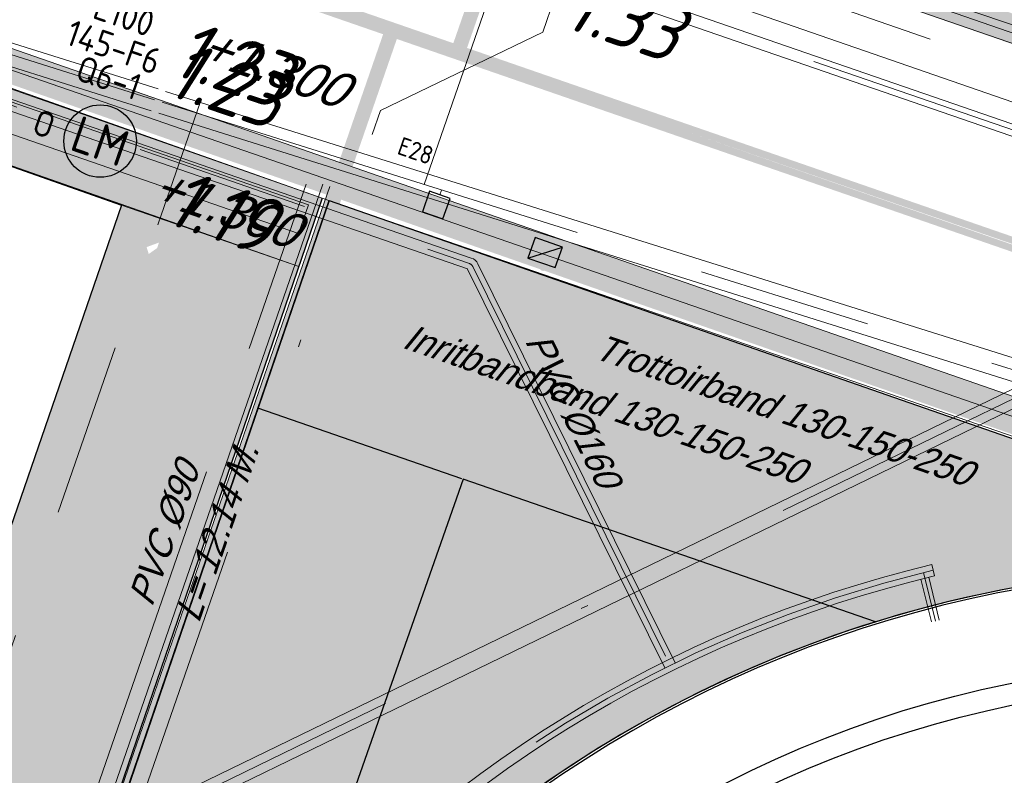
# Model space of a CAD drawing. Header units: metres. Extents: x 128615 to 129083, y 455669 to 456034.
# Tile 96 of 158: x 128828 to 128841, y 455820 to 455830. Entities that reach past the tile are written whole.
import ezdxf
from ezdxf.enums import TextEntityAlignment as Align
from ezdxf.lldxf.tags import DXFTag

# ---------------------------------------------------------------- set-up
doc = ezdxf.new("R2010")
doc.units = ezdxf.units.M
for name, pattern in [('DASHED', [19.049999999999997, 12.7, -6.35]), ('RI-AWZI_PROCESLEIDING', [18.450000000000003, 6, -1.8, 1.75, -1.8, 1.75, -1.8, 1.75, -1.8]), ('RI-AWZI_SLIBLEIDING', [11, 5, -3, 0, -3]), ('RI-AWZI_TERREINRIOLERING', [19.8, 6, -1.8, 2.4, -1.8, 1.8, -1.8, 2.4, -1.8])]:
    doc.linetypes.add(name, pattern=pattern)
for name, color, linetype, lineweight in [('B-CO-BC-BETONVORM-G', 50, 'Continuous', 18), ('B-ME-RI-KOLK-G', 7, 'Continuous', 25), ('B-WE-OG-HOOGTELIJN-G', 7, 'Continuous', 18), ('B-XX-GR-HAAG-G', 90, 'GR-HAAG1', 13), ('B-XX-RI-AWZI_PROCESLEIDING-G', 30, 'RI-AWZI_PROCESLEIDING', 18), ('B-XX-RI-AWZI_SLIBLEIDING-G', 40, 'RI-AWZI_SLIBLEIDING', 18), ('B-XX-RI-AWZI_TERREINRIOLERING-G', 10, 'RI-AWZI_TERREINRIOLERING', 18), ('B-XX-VH-BESTRATING-V', 1, 'Continuous', 18)]:
    doc.layers.add(name, color=color, linetype=linetype, lineweight=lineweight)
for name, color, linetype in [('B-ME-IE-VERLICHTING-G', 1, 'Continuous'), ('B-XX-GR-GRAS-G', 90, 'Continuous'), ('B-XX-GR-KRUIDEN-G', 98, 'Continuous'), ('B-XX-KL-ELEKTRA-G_HDSR', 190, 'HDSR_Elektra'), ('B-XX-OG-BEBOUWING-G', 1, 'Continuous'), ('B-XX-RI-AWZI_TERREINRIOLERING-T25_HDSR', 7, 'Continuous'), ('B-XX-VH-BESTRATING-T25', 7, 'Continuous'), ('B-XX-VH-KANTVERHARDING-G', 60, 'Continuous')]:
    doc.layers.add(name, color=color, linetype=linetype)
doc.styles.add('BURO-018', font='Isocp.shx', dxfattribs={"height": 360})
doc.styles.add('BURO-025', font='Isocp.shx', dxfattribs={"height": 500})
doc.styles.add('ISO', font='Iso.shx', dxfattribs={"height": 50})
doc.styles.get("Standard").update_dxf_attribs({"font": 'arial.ttf'})
doc.styles.add('TAUW-ISOCP', font='tcb_isocp.shx')
doc.styles.add('WB025', font='ISO.SHX', dxfattribs={"height": 2.5})
doc.linetypes.add('GR-HAAG1', pattern='A,6,[176,NLCS.SHX,S=0.125,R=0,X=0,Y=0],-2', length=8)
tags = doc.linetypes.add('HDSR_Elektra', pattern='A,25,-2,["E",Standard,S=1.5,R=0,X=0,Y=-0.75],-4', length=31).pattern_tags.tags
tags[6] = DXFTag(74, 10)

# ---------------------------------------------------------------- blocks, each defined once
blk = doc.blocks.new('*U158')
at = {"layer": 'B-ME-RI-KOLK-G'}
blk.add_hatch(color=256, dxfattribs=at).paths.add_polyline_path([(0.1997073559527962, -0.1502915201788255), (0.1997073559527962, 0.1497084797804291), (-0.2002926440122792, -0.1502915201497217)])
blk.add_lwpolyline([(0.1997073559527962, -0.1502915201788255), (0.1997073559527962, 0.1497084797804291), (-0.2002926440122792, 0.1497084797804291), (-0.2002926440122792, -0.1502915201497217)], close=True, dxfattribs=at)
blk.add_lwpolyline([(-0.2002926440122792, -0.1502915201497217), (0.1997073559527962, 0.1497084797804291)], dxfattribs=at)
blk = doc.blocks.new('E00172')
at = {"color": 0, "linetype": 'Continuous', "const_width": 0.5}
blk.add_lwpolyline([(-2.499999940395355, 0.75), (2.5, 0.75)], dxfattribs=at)
at = {"color": 0, "linetype": 'Continuous'}
blk.add_circle((0, 3.500000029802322), 2.5, dxfattribs=at)
at = {"color": 0, "linetype": 'Continuous', "style": 'BURO-018'}
for tag, p in [('E_GKAST', (5.960464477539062e-08, 11.5)), ('E_GROEP', (5.960464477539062e-08, 8.500000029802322)), ('E_SGROEP', (4.500000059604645, 8.500000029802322)), ('E_ARMCODE', (0, 3.500000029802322)), ('E_SLET', (4.500000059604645, 2.500000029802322))]:
    blk.add_attdef(tag, text='', height=1.8, dxfattribs=at).set_placement(p, align=Align.MIDDLE)

msp = doc.modelspace()

# ---------------------------------------------------------------- hatches: boundary and pattern name
at = {"layer": 'B-XX-GR-GRAS-G'}
h = msp.add_hatch(dxfattribs=at)
h.set_pattern_fill('CROSS', color=256, scale=0.09999999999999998, angle=-116.5632943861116, style=0)
h.set_pattern_definition([(340.9065815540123, (128738.9979208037, 455858.1422880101), (0.8077808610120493, 0.3923519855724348), [0.3174999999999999, -0.9525]), (70.90658155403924, (128739.0960088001, 455857.9403427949), (-0.3923519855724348, 0.8077808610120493), [0.3174999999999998, -0.9524999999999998])])
h.paths.add_polyline_path([(128845.8675353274, 455784.6485665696), (128847.5685110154, 455784.0597697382), (128847.7647766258, 455784.6267616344), (128846.0638009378, 455785.2155584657)])
h.paths.add_polyline_path([(128967.1055860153, 455860.4144094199), (128969.4210054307, 455866.8918425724), (128880.9006920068, 455904.409712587), (128810.0577815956, 455927.1027515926), (128808.0815679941, 455921.3936663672), (128811.5859768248, 455919.9881814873), (128842.9440111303, 455909.6012506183), (128874.3253125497, 455899.2845629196), (128897.3942134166, 455890.0887698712), (128932.249899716, 455875.2515896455), (128958.9784740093, 455863.874893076)])
edge = h.paths.add_edge_path()
edge.add_line((128984.0843231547, 455804.1850891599), (128953.5143684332, 455822.3927003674))
edge.add_line((128953.5143684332, 455822.3927003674), (128931.0817976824, 455759.6371250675))
edge.add_line((128931.0817976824, 455759.6371250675), (128923.691293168, 455762.2048782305))
edge.add_line((128923.691293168, 455762.2048782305), (128914.0269830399, 455765.5502024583))
edge.add_line((128914.0269830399, 455765.5502024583), (128897.845598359, 455770.6508317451))
edge.add_line((128897.845598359, 455770.6508317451), (128884.7246261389, 455774.2573768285))
edge.add_line((128884.7246261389, 455774.2573768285), (128872.548293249, 455777.8537726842))
edge.add_line((128872.548293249, 455777.8537726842), (128866.079626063, 455781.0475949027))
edge.add_line((128866.079626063, 455781.0475949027), (128866.0212588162, 455781.0678178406))
edge.add_line((128866.0212588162, 455781.0678178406), (128863.5642032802, 455773.7248399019))
edge.add_line((128863.5642032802, 455773.7248399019), (128871.5285838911, 455771.3053608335))
edge.add_line((128871.5285838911, 455771.3053608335), (128871.6722959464, 455771.410655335))
edge.add_arc((128873.3846396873, 455770.369334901), 2.004113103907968, 78.24944847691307, 148.6951358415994, ccw=False)
edge.add_line((128873.7927796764, 455772.3314488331), (128875.0821999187, 455772.0165345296))
edge.add_line((128875.0821999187, 455772.0165345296), (128927.2955738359, 455757.61301808))
edge.add_line((128927.2955738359, 455757.61301808), (128956.895554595, 455749.1705929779))
edge.add_line((128956.895554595, 455749.1705929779), (128984.0843231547, 455804.1850891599))
h = msp.add_hatch(dxfattribs=at)
h.set_pattern_fill('DOTS', color=256, scale=0.09999999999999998, angle=-116.5632943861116, style=0)
h.set_pattern_definition([(340.9065815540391, (128738.9979208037, 455858.1422880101), (0.1269369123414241, 0.124052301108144), [0, -0.1587499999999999])])
edge = h.paths.add_edge_path()
edge.add_line((128828.9802499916, 455818.8753104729), (128832.0014996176, 455827.691727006))
edge.add_line((128832.0014996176, 455827.691727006), (128839.6962634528, 455825.01205601))
edge.add_line((128839.6962634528, 455825.01205601), (128847.2295701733, 455822.3886118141))
edge.add_arc((128844.4592124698, 455806.0338404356), 16.58774935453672, 80.3858485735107, 190.0172091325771)
edge.add_line((128828.1243341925, 455803.1485015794), (128824.034348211, 455804.6880444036))
edge.add_line((128824.034348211, 455804.6880444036), (128827.3804409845, 455814.2068506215))
edge.add_line((128827.3804409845, 455814.2068506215), (128828.7857421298, 455818.307710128))
edge.add_line((128828.7857421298, 455818.307710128), (128829.4637832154, 455818.0730045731))
edge.add_line((128829.4637832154, 455818.0730045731), (128829.377477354, 455817.8236754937))
edge.add_line((128829.377477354, 455817.8236754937), (128830.4378732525, 455817.4566168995))
edge.add_line((128830.4378732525, 455817.4566168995), (128830.8067505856, 455818.5222669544))
edge.add_line((128830.8067505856, 455818.5222669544), (128829.7463546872, 455818.8893255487))
edge.add_line((128829.7463546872, 455818.8893255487), (128829.6600488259, 455818.6399964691))
edge.add_line((128829.6600488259, 455818.6399964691), (128828.9802499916, 455818.8753104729))
at = {"layer": 'B-XX-GR-HAAG-G'}
h = msp.add_hatch(dxfattribs=at)
h.set_pattern_fill('ANGLE', color=256, scale=0.03999999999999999, angle=-19.09341844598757, style=0)
h.set_pattern_definition([(78.37645749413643, (128738.9979208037, 455858.1422880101), (-0.2736702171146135, 0.05629362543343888), [0.2032, -0.07619999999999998]), (168.3764574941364, (128738.9979208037, 455858.1422880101), (-0.0562936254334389, -0.2736702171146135), [0.2031999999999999, -0.07619999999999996])])
edge = h.paths.add_edge_path()
edge.add_line((128824.0560011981, 455861.2439628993), (128824.3251972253, 455861.9975444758))
edge.add_line((128824.3251972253, 455861.9975444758), (128807.412816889, 455867.9094233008))
edge.add_line((128807.412816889, 455867.9094233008), (128807.5844640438, 455867.0019485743))
edge.add_line((128807.5844640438, 455867.0019485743), (128824.0565718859, 455861.2437634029))
edge.add_line((128911.0524530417, 455830.6925610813), (128923.8730139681, 455826.2243651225))
edge.add_line((128923.8730139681, 455826.2243651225), (128926.9522502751, 455825.1512758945))
edge.add_line((128926.9522502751, 455825.1512758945), (128927.2239480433, 455825.9444302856))
edge.add_line((128927.2239480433, 455825.9444302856), (128912.031396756, 455831.2301135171))
edge.add_line((128912.031396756, 455831.2301135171), (128911.0523500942, 455830.6922639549))
at = {"layer": 'B-XX-GR-KRUIDEN-G'}
h = msp.add_hatch(dxfattribs=at)
h.set_pattern_fill('SWAMP', color=256, scale=0.2, angle=-116.5632943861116, style=0)
h.set_pattern_definition([(340.9065815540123, (128738.9979208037, 455858.1422880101), (3.839350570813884, 3.326515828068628), [0.6349999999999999, -4.444999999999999]), (70.90658155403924, (128739.2979540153, 455858.0384307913), (-0.9611808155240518, 4.988231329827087), [0.3174999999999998, -8.481319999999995]), (70.90658155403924, (128739.3729632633, 455858.0124661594), (-0.9611808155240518, 4.988231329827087), [0.2539999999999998, -8.544819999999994]), (70.90658155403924, (128739.2229447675, 455858.0643954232), (-0.9611808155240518, 4.988231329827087), [0.2539999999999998, -8.544819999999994]), (40.90658155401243, (128739.4479706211, 455857.9865021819), (-0.9611719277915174, 4.988233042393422), [0.2032, -4.876799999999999]), (100.9065815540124, (128739.1479374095, 455858.0903594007), (-4.8005224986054, 1.661717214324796), [0.2032, -4.8768])])
edge = h.paths.add_edge_path()
edge.add_line((128948.4118116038, 455833.4579504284), (128948.6455033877, 455826.0782791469))
edge.add_line((128948.6455033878, 455826.0782791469), (128943.9095911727, 455812.3966981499))
edge.add_line((128943.9095911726, 455812.3966981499), (128941.3888850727, 455813.2785094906))
edge.add_line((128941.3888850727, 455813.2785094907), (128942.1339618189, 455815.4309623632))
edge.add_arc((128932.745274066, 455818.888458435), 10.00508554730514, -20.21683048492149, 71.17534409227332)
edge.add_line((128935.9736453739, 455828.358376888), (128892.1860483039, 455843.579290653))
edge.add_arc((128893.6952972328, 455847.9211051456), 4.596649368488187, -157.04283936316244, -109.16785423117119, ccw=False)
edge.add_arc((128894.4307678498, 455848.232645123), 5.395382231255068, 162.5112662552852, 202.9571606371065, ccw=False)
edge.add_line((128889.2847814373, 455849.8540560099), (128901.8557516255, 455885.6735668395))
edge.add_line((128901.8557516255, 455885.6735668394), (128887.2242848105, 455890.7225570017))
edge.add_line((128887.2242848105, 455890.7225570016), (128887.1817624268, 455890.5997140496))
edge.add_line((128887.1817624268, 455890.5997140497), (128874.5146120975, 455895.1035688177))
edge.add_line((128874.5146120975, 455895.1035688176), (128873.5283828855, 455892.2544503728))
edge.add_arc((128867.280722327, 455871.995513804), 21.20041917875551, 72.86074229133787, 176.4358647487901)
edge.add_line((128846.121308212, 455873.313454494), (128835.0103701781, 455877.1887525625))
edge.add_arc((128817.5916042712, 455889.2204382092), 21.17014088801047, -34.63404912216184, -24.22743715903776)
edge.add_line((128836.8971577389, 455880.5330640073), (128837.0847450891, 455880.5150973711))
edge.add_line((128837.0847450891, 455880.5150973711), (128838.2442237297, 455883.7950644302))
edge.add_line((128838.2442237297, 455883.7950644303), (128838.0851409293, 455883.9110295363))
edge.add_arc((128817.5916042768, 455889.2204382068), 21.17014088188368, -14.52468191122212, 21.05836036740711)
edge.add_line((128837.3478955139, 455896.8272655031), (128838.4437976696, 455897.45125095))
edge.add_line((128838.4437976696, 455897.45125095), (128836.9196742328, 455900.519436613))
edge.add_line((128836.9196742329, 455900.519436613), (128835.8290882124, 455899.9707426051))
edge.add_arc((128817.5916042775, 455889.2204382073), 21.17014088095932, 30.51773535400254, 65.7725628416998)
edge.add_line((128826.2789784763, 455908.5259916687), (128826.2969451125, 455908.713579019))
edge.add_line((128826.2969451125, 455908.7135790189), (128823.0169780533, 455909.8730576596))
edge.add_line((128823.0169780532, 455909.8730576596), (128822.9010129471, 455909.7139748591))
edge.add_arc((128817.591604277, 455889.2204382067), 21.17014088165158, 75.47531808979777, 155.5873596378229)
edge.add_line((128798.3142327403, 455897.9701702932), (128798.1176121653, 455897.9799474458))
edge.add_line((128798.1176121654, 455897.9799474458), (128797.7211869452, 455896.8585281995))
edge.add_line((128797.7211869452, 455896.8585281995), (128793.8072384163, 455898.2133509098))
edge.add_arc((128775.6531717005, 455909.0573338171), 21.14620778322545, -30.85117203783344, -24.45064201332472)
edge.add_line((128794.9029489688, 455900.3047239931), (128795.4902118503, 455900.2458409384))
edge.add_line((128795.4902118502, 455900.2458409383), (128796.7020683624, 455903.7467742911))
edge.add_line((128796.7020683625, 455903.746774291), (128796.1976420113, 455904.0486570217))
edge.add_arc((128775.6531716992, 455909.057333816), 21.14620778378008, -13.70124981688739, 21.18853243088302)
edge.add_line((128795.3698146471, 455916.7003760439), (128797.9082227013, 455917.9559061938))
edge.add_line((128797.9082227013, 455917.9559061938), (128796.4067381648, 455921.1222890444))
edge.add_line((128796.4067381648, 455921.1222890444), (128793.8362756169, 455919.8525566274))
edge.add_arc((128775.6531717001, 455909.0573338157), 21.1462077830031, 30.69740409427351, 65.54935799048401)
edge.add_line((128784.4057815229, 455928.3071110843), (128784.4646645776, 455928.8943739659))
edge.add_line((128784.4646645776, 455928.8943739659), (128780.9637312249, 455930.1062304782))
edge.add_line((128780.9637312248, 455930.1062304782), (128780.6618484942, 455929.6018041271))
edge.add_arc((128775.6531717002, 455909.0573338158), 21.14620778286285, 76.298750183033, 155.5095457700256)
edge.add_line((128756.4094808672, 455917.8233173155), (128755.8262168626, 455917.8979581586))
edge.add_line((128755.8262168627, 455917.8979581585), (128754.6142224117, 455914.3971073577))
edge.add_line((128754.6142224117, 455914.3971073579), (128755.1121866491, 455914.0802848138))
edge.add_arc((128775.6531716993, 455909.057333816), 21.1462077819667, 166.2589379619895, 191.7043835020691)
edge.add_line((128754.9466508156, 455904.7675673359), (128751.1985842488, 455903.6584638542))
edge.add_line((128751.1985842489, 455903.6584638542), (128751.1173775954, 455903.9197317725))
edge.add_line((128751.1173775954, 455903.9197317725), (128741.4969709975, 455907.2999279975))
edge.add_line((128741.4969709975, 455907.2999279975), (128757.0495062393, 455938.2990116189))
edge.add_line((128757.0495062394, 455938.2990116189), (128795.963293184, 455925.5684809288))
edge.add_line((128795.963293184, 455925.5684809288), (128808.0815679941, 455921.3936663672))
edge.add_line((128808.0815679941, 455921.3936663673), (128811.5859768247, 455919.9881814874))
edge.add_line((128811.5859768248, 455919.9881814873), (128842.9440111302, 455909.6012506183))
edge.add_line((128842.9440111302, 455909.6012506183), (128874.3253125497, 455899.2845629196))
edge.add_line((128874.3253125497, 455899.2845629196), (128897.3942134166, 455890.0887698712))
edge.add_line((128897.3942134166, 455890.0887698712), (128932.249899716, 455875.2515896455))
edge.add_line((128932.249899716, 455875.2515896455), (128958.9784740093, 455863.874893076))
edge.add_line((128958.9784740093, 455863.8748930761), (128948.4118116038, 455833.4579504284))
h.paths.add_polyline_path([(128845.694092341, 455904.4570519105), (128848.0856081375, 455905.5477301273), (128849.2310223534, 455903.2376735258), (128848.6444501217, 455901.5319182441), (128846.8291906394, 455902.1678003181)], flags=16)
at = {"layer": 'B-XX-VH-BESTRATING-V'}
h = msp.add_hatch(dxfattribs=at)
h.set_pattern_fill('AR-B88', color=256, scale=0.001999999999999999, angle=-116.5632943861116, style=0)
h.set_pattern_definition([(340.9065815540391, (222427.2334215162, -244865.0047561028), (0.1329372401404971, 0.384042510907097), []), (70.90658155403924, (222427.2334215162, -244865.0047561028), (-0.05908401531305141, 0.4505111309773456), [0.4063999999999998, -0.4063999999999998])])
h.paths.add_polyline_path([(128848.0971045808, 455878.635931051, -0.4037405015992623), (128873.2287957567, 455891.4051268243), (128873.5244922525, 455892.2556497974, 0.4868956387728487), (128846.1151016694, 455873.2097112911), (128834.9511693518, 455877.1034928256, 0.04666700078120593), (128836.8971577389, 455880.5330640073), (128837.0847450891, 455880.5150973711), (128838.2442237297, 455883.7950644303), (128838.0851409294, 455883.9110295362, 0.156520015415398), (128837.3478955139, 455896.827265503), (128838.4437976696, 455897.45125095), (128836.9196742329, 455900.519436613), (128835.8290882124, 455899.9707426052, 0.1550531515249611), (128826.2789784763, 455908.5259916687), (128826.2969451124, 455908.7135790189), (128824.5146119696, 455909.3436393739), (128824.2202072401, 455908.4931332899), (128825.3340023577, 455908.0994032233), (128825.3205751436, 455907.9592113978, -0.1738342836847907), (128835.4657427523, 455898.7804478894), (128836.5160855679, 455899.3088947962), (128837.2594004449, 455897.8125408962), (128836.2169129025, 455897.2189686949, -0.1740133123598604), (128837.0524737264, 455883.5500615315), (128837.1721865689, 455883.4627955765), (128836.4705692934, 455881.478040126), (128836.3303774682, 455881.4914673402, -0.3844101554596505), (128811.8267057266, 455869.7873592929), (128811.7490435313, 455869.6698747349), (128810.8869354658, 455869.9746326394), (128810.5925307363, 455869.1241265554), (128812.1120620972, 455868.5869674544), (128812.2159800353, 455868.7441707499, 0.07544990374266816), (128818.5706738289, 455868.0729492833, 0.07589524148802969), (128824.8361656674, 455869.3284499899), (128826.3976501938, 455866.1488804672), (128827.2047040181, 455866.5576945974), (128826.1752094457, 455868.7079874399), (128828.4456792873, 455869.8032831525), (128829.4583531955, 455867.6595790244), (128832.7670077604, 455866.4857812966), (128833.0882556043, 455867.3781987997), (128830.0883369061, 455868.4308349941), (128828.7671010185, 455871.2403620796), (128828.8525096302, 455871.2937297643, 0.08531439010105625), (128834.1918941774, 455876.0825068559), (128837.7766362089, 455874.850374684), (128842.5594630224, 455873.1541507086), (128846.0838651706, 455871.9276488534), (128846.0810004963, 455871.8227441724, 0.1974429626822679), (128852.3271716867, 455856.9670565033), (128850.4531680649, 455851.7043292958), (128837.7009904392, 455856.1264283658), (128837.4045707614, 455855.2651000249), (128841.2029329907, 455853.9566605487), (128840.2940743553, 455851.3180823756, -0.03739428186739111), (128840.2171224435, 455851.0270438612, -0.0366327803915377), (128840.1005161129, 455850.7561483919), (128837.9778480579, 455844.5936657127, -0.02691818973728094), (128837.9180416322, 455844.3852272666, -0.02615719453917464), (128837.8387947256, 455844.1899691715), (128836.9097664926, 455841.4928350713), (128836.1198297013, 455841.7703814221), (128834.2752362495, 455836.4663716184), (128835.044899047, 455836.1989614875), (128833.9672562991, 455833.0983045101, 0.04583804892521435), (128834.7845963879, 455832.7170226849), (128835.7157441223, 455835.3939975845), (128836.2000348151, 455836.7517529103), (128835.4308187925, 455837.03347389), (128836.694533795, 455840.6411847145), (128837.4668797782, 455840.3769051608), (128841.9721584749, 455853.3663621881), (128875.616844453, 455841.6266952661), (128872.6042422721, 455832.6313486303), (128869.4363862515, 455823.6340851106), (128868.9275225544, 455823.8103949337), (128868.6019804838, 455822.8506645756), (128868.0093077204, 455821.190477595), (128868.4012366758, 455821.0537541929, 0.05439538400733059), (128869.3766180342, 455820.7581588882), (128873.2027955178, 455831.5751975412), (128875.0930636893, 455836.9640584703, -0.0412858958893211), (128875.1754991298, 455837.2859374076, -0.04334982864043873), (128875.3176973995, 455837.6044542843), (128877.0161506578, 455842.4464806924), (128860.0173804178, 455848.3648314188), (128851.3064607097, 455851.4074056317), (128853.0583824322, 455856.2732795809, 0.3272972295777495), (128877.9961818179, 455853.7020223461), (128879.4539705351, 455851.9601852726), (128881.0431873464, 455853.2495140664), (128880.1699822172, 455854.3809194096), (128882.1130744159, 455856.0401414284), (128883.0879052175, 455854.9247671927), (128883.6943496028, 455855.4497789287), (128882.3422394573, 455857.0749083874), (128882.4127906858, 455857.1464639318, 0.5271845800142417), (128875.6562547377, 455891.4715256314), (128874.8988719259, 455891.7329317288), (128874.6549034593, 455890.9093898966, -0.402981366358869), (128886.4646925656, 455865.3548980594, -1)])
h.paths.add_polyline_path([(128876.3997198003, 455841.651282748), (128877.6867014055, 455841.2057909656), (128877.8829670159, 455841.7727828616), (128876.5959854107, 455842.218274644)], flags=24)
h = msp.add_hatch(dxfattribs=at)
h.set_pattern_fill('BRICK', color=256, scale=0.03307086, angle=-116.5097316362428)
h.set_pattern_definition([(340.9065815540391, (128781.00315288, 455850.7668853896), (0.0686929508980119, 0.1984471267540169), []), (70.90658155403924, (128781.00315288, 455850.7668853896), (-0.3968942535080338, 0.1373859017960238), [0.2099999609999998, -0.2099999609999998]), (70.90658155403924, (128781.2016000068, 455850.6981924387), (-0.3968942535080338, 0.1373859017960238), [-0.2099999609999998, 0.2099999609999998])])
edge = h.paths.add_edge_path()
edge.add_line((128831.6126664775, 455838.8346340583), (128839.0652869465, 455860.4902585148))
edge.add_line((128839.0652869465, 455860.4902585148), (128836.3034510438, 455861.4412710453))
edge.add_line((128836.3034510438, 455861.4412710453), (128833.541615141, 455862.3922835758))
edge.add_arc((128834.2946828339, 455864.407557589), 2.151381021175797, 165.7586443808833, 249.5102871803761, ccw=False)
edge.add_line((128832.2094179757, 455864.936812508), (128832.7229766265, 455866.3634640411))
edge.add_line((128832.7229766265, 455866.3634640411), (128829.5305935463, 455867.4960062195))
edge.add_line((128829.5305935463, 455867.4960062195), (128825.7790093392, 455865.6897798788))
edge.add_line((128825.7790093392, 455865.6897798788), (128824.1892600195, 455861.2288345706))
edge.add_line((128824.1892600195, 455861.2288345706), (128829.3480097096, 455859.4118744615))
edge.add_arc((128828.6821113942, 455857.5376763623), 1.98897940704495, -20.160679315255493, 70.43999003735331, ccw=False)
edge.add_line((128830.5492255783, 455856.8521665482), (128825.085613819, 455841.0700632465))
edge.add_arc((128820.6003911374, 455842.5189337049), 4.713432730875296, 246.4303146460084, 342.09788309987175, ccw=False)
edge.add_line((128818.7156584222, 455838.1987218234), (128794.9887339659, 455846.4591081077))
edge.add_line((128794.9887339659, 455846.4591081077), (128740.4443933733, 455865.3829613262))
edge.add_arc((128742.7378552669, 455872.1050294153), 7.102546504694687, 156.7495911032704, 251.16118143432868, ccw=False)
edge.add_line((128736.2121179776, 455874.9087625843), (128740.8492055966, 455888.4475361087))
edge.add_arc((128747.4193090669, 455885.7839878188), 7.08948158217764, 110.50432189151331, 157.9321541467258, ccw=False)
edge.add_line((128744.936019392, 455892.4243207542), (128746.0560372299, 455895.6599412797))
edge.add_line((128746.0560372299, 455895.6599412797), (128750.9663574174, 455893.9602221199))
edge.add_line((128750.9663574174, 455893.9602221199), (128752.5278960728, 455898.5416274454))
edge.add_line((128752.5278960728, 455898.5416274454), (128752.0152830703, 455900.3559231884))
edge.add_line((128752.0152830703, 455900.3559231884), (128751.9765845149, 455900.3451798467))
edge.add_line((128751.9765845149, 455900.3451798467), (128751.0126086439, 455903.818817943))
edge.add_line((128751.0126086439, 455903.818817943), (128743.3040688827, 455906.5354959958))
edge.add_line((128743.3040688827, 455906.5354959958), (128719.892912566, 455838.9029857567))
edge.add_line((128719.892912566, 455838.9029857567), (128720.2712589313, 455838.7734198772))
edge.add_line((128720.2712589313, 455838.7734198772), (128743.5504862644, 455906.0245387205))
edge.add_line((128743.5504862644, 455906.0245387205), (128750.6829467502, 455903.5108851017))
edge.add_line((128750.6829467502, 455903.5108851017), (128752.1090925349, 455898.5527556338))
edge.add_line((128752.1090925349, 455898.5527556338), (128750.717407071, 455894.4696833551))
edge.add_line((128750.717407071, 455894.4696833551), (128745.8088863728, 455896.1687796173))
edge.add_line((128745.8088863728, 455896.1687796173), (128744.6185725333, 455892.7300809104))
edge.add_arc((128747.419309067, 455885.7839878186), 7.489481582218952, 111.9598016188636, 158.0177529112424)
edge.add_line((128740.4743136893, 455888.5874452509), (128735.6521931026, 455874.5084362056))
edge.add_arc((128742.711383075, 455872.0759849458), 7.466524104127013, 160.9871051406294, 251.273710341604)
edge.add_line((128740.3142736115, 455865.0047157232), (128794.856583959, 455846.0815660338))
edge.add_line((128794.856583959, 455846.0815660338), (128818.5714073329, 455837.8252763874))
edge.add_arc((128820.6003911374, 455842.5189337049), 5.113432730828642, 246.6220382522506, 342.0506229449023)
edge.add_line((128825.4649488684, 455840.9430934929), (128830.9260443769, 455856.717928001))
edge.add_arc((128828.6821113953, 455857.5376763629), 2.388979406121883, 339.9318582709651, 430.4537588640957)
edge.add_line((128829.4813863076, 455859.7889831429), (128824.7008226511, 455861.4727425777))
edge.add_line((128824.7008226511, 455861.4727425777), (128826.1020253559, 455865.4046131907))
edge.add_line((128826.1020253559, 455865.4046131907), (128829.4604913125, 455867.0964502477))
edge.add_line((128829.4604913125, 455867.0964502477), (128832.2105117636, 455866.120842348))
edge.add_line((128832.2105117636, 455866.120842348), (128831.8267665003, 455865.0548087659))
edge.add_arc((128834.2946828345, 455864.4075575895), 2.551381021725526, 165.3042260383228, 249.6319906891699)
edge.add_line((128833.4066780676, 455862.0156979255), (128838.5569163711, 455860.2422612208))
edge.add_line((128838.5569163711, 455860.2422612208), (128831.2322111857, 455838.9583295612))
edge.add_arc((128836.4510621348, 455837.3560573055), 5.459274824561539, 162.9326608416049, 251.688394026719)
edge.add_line((128834.7358411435, 455832.1732300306), (128868.2102711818, 455820.5590485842))
edge.add_arc((128870.243457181, 455825.3755239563), 5.22802833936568, 247.1138597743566, 340.4610631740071)
edge.add_line((128875.1704265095, 455823.6270235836), (128882.5907182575, 455844.7795449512))
edge.add_arc((128880.2053561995, 455845.6949556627), 2.55498119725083, 339.0051081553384, 400.5811834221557)
edge.add_line((128882.1458260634, 455847.357034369), (128879.1820600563, 455850.9862143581))
edge.add_line((128879.1820600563, 455850.9862143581), (128886.2461834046, 455856.9579368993))
edge.add_arc((128882.7728296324, 455860.6776088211), 5.089218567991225, 313.038728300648, 342.0620473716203)
edge.add_line((128887.6146643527, 455859.110196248), (128893.0181774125, 455874.5159597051))
edge.add_arc((128882.8722026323, 455877.7590635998), 10.65169127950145, 342.2738127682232, 419.290512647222)
edge.add_line((128888.3118646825, 455886.917043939), (128886.2148499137, 455887.872679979))
edge.add_line((128886.2148499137, 455887.872679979), (128886.1094443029, 455887.4783866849))
edge.add_line((128886.1094443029, 455887.4783866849), (128888.1745737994, 455886.5274173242))
edge.add_arc((128882.8857705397, 455877.7600346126), 10.23906438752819, -17.723255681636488, 58.900096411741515, ccw=False)
edge.add_line((128892.6388684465, 455874.6430616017), (128887.2355901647, 455859.2379771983))
edge.add_arc((128882.7728296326, 455860.677608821), 4.689218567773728, 313.1287842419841, 342.12093767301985, ccw=False)
edge.add_line((128885.978569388, 455857.2553283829), (128883.1729931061, 455854.8264816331))
edge.add_line((128883.1729931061, 455854.8264816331), (128878.5836409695, 455851.0866857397))
edge.add_line((128878.5836409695, 455851.0866857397), (128881.839104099, 455847.1002356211))
edge.add_arc((128880.2053561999, 455845.6949556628), 2.15498119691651, -21.143024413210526, 40.70070699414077, ccw=False)
edge.add_line((128882.2152704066, 455844.9176598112), (128877.8010034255, 455832.3322089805))
edge.add_line((128877.8010034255, 455832.3322089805), (128874.7932273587, 455823.7601450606))
edge.add_arc((128870.243457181, 455825.3755239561), 4.828028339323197, 246.96541338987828, 340.45278373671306, ccw=False)
edge.add_line((128868.354313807, 455820.9324400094), (128834.8638834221, 455832.552191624))
edge.add_arc((128836.4510621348, 455837.3560573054), 5.059274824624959, 163.0072479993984, 251.7166439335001, ccw=False)
h = msp.add_hatch(dxfattribs=at)
h.set_pattern_fill('BRICK', color=256, scale=0.03307086, angle=-116.5097316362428)
h.set_pattern_definition([(340.9065815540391, (128778.9150551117, 455852.8959798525), (0.0686929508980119, 0.1984471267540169), []), (70.90658155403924, (128778.9150551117, 455852.8959798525), (-0.3968942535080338, 0.1373859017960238), [0.2099999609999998, -0.2099999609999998]), (70.90658155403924, (128779.1135022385, 455852.8272869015), (-0.3968942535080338, 0.1373859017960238), [-0.2099999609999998, 0.2099999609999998])])
h.paths.add_polyline_path([(128788.2179064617, 455843.494695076), (128787.7299663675, 455842.0860595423), (128788.1088066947, 455841.9548322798), (128788.4643815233, 455842.9841672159), (128847.4561278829, 455822.3584746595), (128847.6215374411, 455822.8377696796)])
h = msp.add_hatch(dxfattribs=at)
h.set_pattern_fill('BRICK', color=256, scale=0.03307086, angle=-26.50973163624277, style=0)
h.set_pattern_definition([(70.90658155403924, (128774.8292620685, 455849.381271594), (-0.1984471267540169, 0.06869295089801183), []), (160.9065815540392, (128774.8292620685, 455849.381271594), (-0.1373859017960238, -0.3968942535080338), [0.209999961, -0.209999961]), (160.9065815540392, (128774.8979550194, 455849.5797187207), (-0.1373859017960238, -0.3968942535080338), [-0.209999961, 0.209999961])])
h.paths.add_polyline_path([(128831.9070610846, 455827.7246148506), (128788.4643815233, 455842.9841672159), (128788.2057979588, 455842.237144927), (128807.673210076, 455835.5742592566), (128807.628500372, 455835.1941263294), (128831.5835054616, 455826.7804356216)])
h = msp.add_hatch(dxfattribs=at)
h.set_pattern_fill('BRICK', color=256, scale=0.03307086, angle=-116.5097316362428)
h.set_pattern_definition([(340.9065815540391, (128792.8186770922, 455862.3710160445), (0.06869295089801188, 0.1984471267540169), []), (70.90658155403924, (128792.8186770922, 455862.3710160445), (-0.3968942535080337, 0.1373859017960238), [0.2099999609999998, -0.2099999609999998]), (70.90658155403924, (128793.017124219, 455862.3023230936), (-0.3968942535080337, 0.1373859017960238), [-0.2099999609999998, 0.2099999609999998])])
h.paths.add_polyline_path([(128827.5579212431, 455828.9653693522), (128827.841379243, 455828.8671269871), (128827.7372073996, 455828.5665607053), (128831.5788797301, 455827.2350936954), (128831.7162656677, 455827.6319880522), (128797.2548433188, 455839.5758091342), (128797.117184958, 455839.1790091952), (128807.2130416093, 455835.679934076), (128807.3199564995, 455835.9884148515), (128807.6034144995, 455835.8901724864), (128807.4964996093, 455835.5816917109), (128827.4537493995, 455828.6648030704)])
h = msp.add_hatch(dxfattribs=at)
h.set_pattern_fill('AR-B88', color=256, scale=0.001999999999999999, angle=-116.5632943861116, style=0)
h.set_pattern_definition([(340.9065815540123, (128738.9979208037, 455858.1422880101), (0.1329372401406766, 0.384042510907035), []), (70.90658155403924, (128738.9979208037, 455858.1422880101), (-0.0590840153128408, 0.4505111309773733), [0.4063999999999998, -0.4063999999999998])])
h.paths.add_polyline_path([(128820.717251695, 455815.6834929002), (128824.9658254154, 455814.2301789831), (128819.3895642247, 455798.1728038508), (128815.0828509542, 455799.6842537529)], flags=16)
edge = h.paths.add_edge_path(flags=16)
edge.add_arc((128810.6753862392, 455806.5471329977), 4.743738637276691, -116.5632943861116, 243.4367056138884)
h.paths.add_polyline_path([(128805.3382254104, 455806.8025624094), (128804.8477458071, 455805.3850188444), (128803.4752327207, 455805.8599175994), (128803.4750482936, 455805.8599814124), (128803.9657123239, 455807.2774611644)], flags=16)
h.paths.add_polyline_path([(128829.6281089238, 455827.0353472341), (128829.6544788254, 455827.1115272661), (128829.4837506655, 455827.0497700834), (128829.5132691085, 455826.9542525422)], flags=16)
edge = h.paths.add_edge_path()
edge.add_line((128809.8504442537, 455813.8024618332), (128800.1384800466, 455817.2711636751))
edge.add_arc((128798.388247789, 455810.8732740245), 6.632971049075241, 74.70026905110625, 165.9300996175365)
edge.add_line((128791.9542667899, 455812.4857855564), (128790.2127501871, 455807.4792443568))
edge.add_line((128790.2127501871, 455807.4792443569), (128791.4785392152, 455807.0457062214))
edge.add_line((128791.4785392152, 455807.0457062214), (128793.2995886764, 455812.3625728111))
edge.add_arc((128798.3921958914, 455810.9895770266), 5.274444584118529, 63.43670561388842, 164.9114852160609, ccw=False)
edge.add_arc((128798.3921958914, 455810.9895770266), 5.274444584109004, -109.09341844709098, 63.43670561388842, ccw=False)
edge.add_line((128796.6668757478, 455806.0052981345), (128796.2380541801, 455804.7664751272))
edge.add_line((128796.2380541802, 455804.7664751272), (128804.7181611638, 455801.8855684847))
edge.add_line((128804.7181611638, 455801.8855684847), (128821.0134525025, 455796.3558248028))
edge.add_line((128821.0134525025, 455796.3558248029), (128823.5051083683, 455803.4750944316))
edge.add_line((128823.5051083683, 455803.4750944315), (128828.4478252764, 455801.6992229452))
edge.add_arc((128844.4592124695, 455806.0338404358), 16.58774935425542, 190.419527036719, 195.1480672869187, ccw=False)
edge.add_line((128828.144996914, 455803.0338738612), (128827.71742182, 455803.1948206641))
edge.add_line((128827.71742182, 455803.1948206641), (128823.9075652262, 455804.6289178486))
edge.add_line((128823.9075652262, 455804.6289178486), (128827.2859692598, 455814.2396416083))
edge.add_line((128827.2859692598, 455814.2396416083), (128831.5835054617, 455826.7804356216))
edge.add_line((128831.5835054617, 455826.7804356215), (128829.1374702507, 455827.6279317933))
edge.add_line((128829.1374702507, 455827.6279317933), (128825.2971416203, 455816.4828040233))
edge.add_line((128825.2971416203, 455816.4828040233), (128823.7005722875, 455817.0305917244))
edge.add_line((128823.7005722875, 455817.0305917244), (128823.7591515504, 455817.21708159))
edge.add_line((128823.7591515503, 455817.21708159), (128818.8169632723, 455818.9463702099))
edge.add_line((128818.8169632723, 455818.9463702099), (128817.8990073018, 455816.4377179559))
edge.add_line((128817.8990073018, 455816.4377179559), (128816.1964942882, 455811.6260698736))
edge.add_line((128816.1964942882, 455811.6260698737), (128809.8504442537, 455813.8024618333))

# ---------------------------------------------------------------- linework, layer by layer
at = {"layer": 'B-CO-BC-BETONVORM-G'}
for points in [[(128778.2244842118, 455854.0403167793), (128777.802292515, 455852.8206468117, 0.4142135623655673), (128778.819936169, 455850.7255049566), (128878.9895601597, 455816.0515483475, 0.4142135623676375), (128881.0847020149, 455817.0691920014), (128881.7841473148, 455819.089820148)], [(128779.0749720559, 455853.7459183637), (128778.652780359, 455852.5262483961, 0.4142135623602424), (128779.1143345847, 455851.5759928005), (128879.2839585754, 455816.9020361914, 0.414213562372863), (128880.2342141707, 455817.3635904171), (128880.9336594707, 455819.3842185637)]]:
    msp.add_lwpolyline(points, format="xyb", dxfattribs=at)
at = {"layer": 'B-ME-RI-KOLK-G', "lineweight": -3}
msp.add_lwpolyline([(128833.2894016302, 455827.5359728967), (128833.5728975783, 455827.4378400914), (128833.6710303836, 455827.7213360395), (128833.3875344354, 455827.8194688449)], close=True, dxfattribs=at)
at = {"layer": 'B-XX-GR-GRAS-G'}
msp.add_lwpolyline([(128828.9802499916, 455818.8753104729), (128832.0014996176, 455827.691727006), (128839.6962634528, 455825.01205601), (128847.2295701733, 455822.3886118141, 0.5185243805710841), (128828.1243341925, 455803.1485015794), (128824.034348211, 455804.6880444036), (128827.3804409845, 455814.2068506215), (128828.7857421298, 455818.307710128), (128828.7857421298, 455818.307710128), (128829.4637832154, 455818.0730045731), (128829.377477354, 455817.8236754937), (128830.4378732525, 455817.4566168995), (128830.8067505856, 455818.5222669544), (128829.7463546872, 455818.8893255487), (128829.6600488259, 455818.6399964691)], format="xyb", close=True, dxfattribs=at)
for points in [[(128833.8332321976, 455823.8511379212), (128831.019193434, 455824.8252242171)], [(128839.540508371, 455821.8755505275), (128833.8521319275, 455823.8445957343), (128831.0071827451, 455815.739319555)]]:
    msp.add_lwpolyline(points, dxfattribs=at)
at = {"layer": 'B-XX-KL-ELEKTRA-G_HDSR', "linetype": 'DASHED', "const_width": 0.1999999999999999}
msp.add_lwpolyline([(128933.2054491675, 455795.3195783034), (128740.7385198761, 455861.942469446)], close=True, dxfattribs=at)
for points in [[(128835.7470953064, 455835.3971230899), (128833.7772699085, 455829.7368820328)], [(128832.8747029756, 455830.0493077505), (128821.1621981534, 455796.2130421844), (128796.2884984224, 455804.8183191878), (128796.9769161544, 455806.8070897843)]]:
    msp.add_lwpolyline(points, dxfattribs=at)
at = {"layer": 'B-XX-OG-BEBOUWING-G'}
msp.add_lwpolyline([(128805.3290005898, 455828.1947088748), (128802.8634119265, 455821.5083497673), (128783.4340075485, 455828.3478859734), (128788.2057979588, 455842.237144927), (128807.673210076, 455835.5742592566), (128807.628500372, 455835.1941263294), (128811.3399653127, 455833.9120787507), (128829.1374702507, 455827.6279317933), (128825.2971416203, 455816.4828040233), (128823.7005722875, 455817.0305917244), (128823.7591515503, 455817.21708159), (128818.7225779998, 455818.9793959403), (128820.153087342, 455823.1197432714), (128807.8492877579, 455827.3314997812)], close=True, dxfattribs=at)
msp.add_lwpolyline([(128830.7040404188, 455796.7629898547, 14.44687831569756), (128828.6959870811, 455800.8691377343), (128825.5619695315, 455799.3710783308), (128827.569190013, 455795.2661662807)], format="xyb", close=True, dxfattribs=at)
msp.add_lwpolyline([(128847.578857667, 455822.2935399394, 18.86537060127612), (128850.927737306, 455821.2741885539)], format="xyb", dxfattribs=at)
for radius in [15.3, 15]:
    msp.add_circle((128844.4592124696, 455806.0338404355), radius, dxfattribs=at)
at = {"layer": 'B-XX-RI-AWZI_PROCESLEIDING-G'}
msp.add_lwpolyline([(128778.6497281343, 455853.8931175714), (128778.2275364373, 455852.6734476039, 0.414213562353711), (128778.9671353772, 455851.1507488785), (128879.1367593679, 455816.4767922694, 0.4142135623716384), (128880.6594580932, 455817.2163912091), (128881.3589033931, 455819.2370193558)], format="xyb", dxfattribs=at)
at = {"layer": 'B-XX-RI-AWZI_SLIBLEIDING-G', "linetype": 'Continuous'}
for points in [[(128826.1292324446, 455828.7035782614), (128827.562310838, 455832.8576940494, -0.4142135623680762), (128828.1726053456, 455833.154915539), (128874.4852416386, 455817.1780767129, 0.4139341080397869), (128875.2987682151, 455817.5737948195), (128895.7502642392, 455876.674293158, 0.1989123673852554), (128895.721111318, 455877.1632596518), (128889.3463586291, 455890.2845372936, 0.1983621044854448), (128888.9812730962, 455890.6092300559), (128869.52680496, 455897.3875343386, 0.1233219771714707), (128869.2170848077, 455897.4154411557), (128841.305527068, 455893.0386048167)], [(128825.9779797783, 455828.7557570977), (128827.4110581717, 455832.9098728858, -0.4142135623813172), (128828.224784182, 455833.3061682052), (128874.5374204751, 455817.329329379, 0.4139341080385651), (128875.1475654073, 455817.6261179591), (128895.5990614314, 455876.7266162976, 0.1989123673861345), (128895.5771967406, 455877.0933411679), (128889.2024440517, 455890.2146188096, 0.1983621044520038), (128888.9286299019, 455890.4581383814), (128869.4741617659, 455897.2364426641, 0.1233219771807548), (128869.2418716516, 455897.2573727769), (128841.3303139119, 455892.8805364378)], [(128826.2410084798, 455813.9535324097), (128827.6485311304, 455818.0197258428, -0.1988534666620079), (128828.2300508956, 455818.6750084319), (128851.0970197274, 455829.7882640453)], [(128826.4772551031, 455813.871755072), (128827.8847777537, 455817.9379485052, -0.1988534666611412), (128828.3393281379, 455818.4501562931), (128851.2062969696, 455829.5634119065)]]:
    msp.add_lwpolyline(points, format="xyb", dxfattribs=at)
at = {"layer": 'B-XX-RI-AWZI_SLIBLEIDING-G'}
for points in [[(128826.0536061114, 455828.7296676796), (128827.4866845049, 455832.8837834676, -0.4142135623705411), (128828.1986947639, 455833.2305418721), (128874.5113310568, 455817.2537030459, 0.41393410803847), (128875.2231668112, 455817.5999563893), (128895.6746628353, 455876.7004547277, 0.1989123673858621), (128895.6491540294, 455877.1283004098), (128889.2744013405, 455890.2495780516, 0.1983621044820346), (128888.9549514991, 455890.5336842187), (128869.5004833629, 455897.3119885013, 0.1233219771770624), (128869.2294782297, 455897.3364069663), (128841.3179204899, 455892.9595706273)], [(128826.3591317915, 455813.9126437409), (128827.7666544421, 455817.978837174, -0.1988534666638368), (128828.2846895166, 455818.5625823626), (128851.1516583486, 455829.6758379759)]]:
    msp.add_lwpolyline(points, format="xyb", dxfattribs=at)
at = {"layer": 'B-XX-RI-AWZI_SLIBLEIDING-G', "flags": 128}
msp.add_lwpolyline([(128815.0551851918, 455808.6998751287), (128817.8995538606, 455810.0816512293), (128820.2265389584, 455816.8061469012), (128827.6239021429, 455814.2458434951), (128832.7091932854, 455828.9367455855), (128834.9486637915, 455830.0180959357), (128836.6930304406, 455835.0727994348)], dxfattribs=at)
at = {"layer": 'B-XX-RI-AWZI_TERREINRIOLERING-G'}
msp.add_line((128840.3190842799, 455822.6664589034), (128840.3563074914, 455822.5108490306), dxfattribs=at)
for points in [[(128776.2270958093, 455852.686528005), (128917.8512501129, 455803.6629858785, -0.1316524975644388), (128919.9945946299, 455802.2121915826), (128923.8042717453, 455797.8152007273)], [(128822.0121859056, 455831.1608835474), (128821.9735975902, 455831.0493714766, 0.414213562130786), (128822.0242734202, 455830.9450644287), (128833.9370505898, 455826.8226945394, -0.1971204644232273), (128833.9837423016, 455826.7815441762), (128836.7059095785, 455821.2753994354)], [(128840.3376958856, 455822.588653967, 0.3271498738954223), (128827.1446511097, 455807.0408345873)]]:
    msp.add_lwpolyline(points, format="xyb", dxfattribs=at)
for points in [[(128805.5201713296, 455810.7806471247), (128809.2997702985, 455821.6995339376), (128825.7136271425, 455816.0178378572), (128831.8497938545, 455833.7500619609)], [(128835.1691923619, 455832.5079397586), (128835.2509696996, 455832.7441863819), (128835.0147230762, 455832.8259637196), (128833.3137875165, 455827.9121294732)], [(128826.3184637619, 455830.1120417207), (128829.5941887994, 455829.0818822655)], [(128829.6991638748, 455829.0488667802), (128860.8770041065, 455819.2439693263)], [(128825.4538519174, 455815.585286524), (128827.2045363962, 455814.979282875), (128828.3469083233, 455818.2794821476), (128831.8415398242, 455828.3751261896)], [(128833.5292824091, 455827.7704024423), (128833.5523697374, 455827.8370994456)], [(128840.2025467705, 455822.5557492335), (128840.3679585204, 455821.88795752)], [(128840.1684168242, 455822.4647833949), (128840.3145719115, 455821.8747336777)], [(128840.2751887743, 455822.4912361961), (128840.4213451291, 455821.9011813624)]]:
    msp.add_lwpolyline(points, dxfattribs=at)
at = {"layer": 'B-XX-RI-AWZI_TERREINRIOLERING-G', "linetype": 'Continuous'}
for points in [[(128821.9365845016, 455831.1870451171), (128821.8979961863, 455831.0755330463, 0.4142135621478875), (128821.9981118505, 455830.8694630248), (128833.91088902, 455826.7470931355, -0.1971204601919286), (128833.9120278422, 455826.7460894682), (128836.6341951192, 455821.2399447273)], [(128822.0877873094, 455831.1347219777), (128822.0491989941, 455831.0232099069, 0.4142135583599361), (128822.0504349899, 455831.0206658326), (128833.9632121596, 455826.8982959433, -0.1971204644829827), (128834.0554567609, 455826.8169988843), (128836.7776240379, 455821.3108541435)], [(128840.3190842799, 455822.6664589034, 0.3271498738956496), (128827.0648543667, 455807.0465336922, 0.3271498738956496)], [(128840.3563074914, 455822.5108490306, 0.3271498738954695), (128827.2244478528, 455807.0351354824, 0.3271498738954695)]]:
    msp.add_lwpolyline(points, format="xyb", dxfattribs=at)
for points in [[(128826.3657134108, 455830.2622872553), (128829.6414384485, 455829.2321278)], [(128826.271214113, 455829.9617961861), (128829.5469391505, 455828.9316367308)], [(128829.7464135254, 455829.1991123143), (128860.924253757, 455819.3942148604)], [(128829.6519142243, 455828.898621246), (128860.8297544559, 455819.0937237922)]]:
    msp.add_lwpolyline(points, dxfattribs=at)
at = {"layer": 'B-XX-VH-BESTRATING-T25', "flags": 128}
for points in [[(128832.3928732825, 455827.7470645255, 0, 0, 0), (128832.3688634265, 455827.7909225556, 0, 0.03825999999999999, 0), (128832.3706929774, 455827.7875805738, 0.03825999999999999, 0.07071999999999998, 0), (128832.3758935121, 455827.7780809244, 0.07071999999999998, 0.09237999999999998, 0), (128832.3836871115, 455827.7638446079, 0.09237999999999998, 0.09999999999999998, 0), (128832.3928732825, 455827.7470645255, 0.09999999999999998, 0.09237999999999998, 0), (128832.4020594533, 455827.7302844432, 0.09237999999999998, 0.07071999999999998, 0), (128832.4098530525, 455827.7160481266, 0.07071999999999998, 0.03825999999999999, 0), (128832.4150535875, 455827.7065484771, 0.03825999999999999, 0, 0), (128832.4168831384, 455827.7032064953, 0, 0, 0), (128832.3928732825, 455827.7470645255, 0, 0, 0), (128832.5119526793, 455825.9573763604, 0, 0, 0), (128832.8048192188, 455825.8559998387, 0, 0, 0)], [(128834.9562983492, 455826.7705277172, 0, 0, 0), (128834.9551390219, 455826.820514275, 0, 0.03826, 0), (128834.9552273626, 455826.8167052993, 0.03826, 0.07071999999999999, 0), (128834.955478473, 455826.8058782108, 0.07071999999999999, 0.09237999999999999, 0), (128834.9558547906, 455826.7896525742, 0.09237999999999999, 0.09999999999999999, 0), (128834.9562983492, 455826.7705277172, 0.09999999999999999, 0.09237999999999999, 0), (128834.9567419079, 455826.7514028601, 0.09237999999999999, 0.07071999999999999, 0), (128834.9571182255, 455826.7351772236, 0.07071999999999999, 0.03826, 0), (128834.9573693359, 455826.7243501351, 0.03826, 0, 0), (128834.9574576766, 455826.7205411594, 0, 0, 0), (128834.9562983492, 455826.7705277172, 0, 0, 0), (128834.9777248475, 455825.8466843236, 0, 0, 0), (128835.4919132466, 455825.6686967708, 0, 0, 0)]]:
    msp.add_lwpolyline(points, format="xyseb", dxfattribs=at)
at = {"layer": 'B-XX-VH-BESTRATING-V'}
msp.add_line((128788.6048206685, 455842.99659908), (128847.5809500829, 455822.5818698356), dxfattribs=at)
msp.add_lwpolyline([(128887.6146643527, 455859.1101962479, -0.1273194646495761), (128886.2461834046, 455856.9579368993), (128883.4348019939, 455854.5240645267), (128879.1472794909, 455851.0288794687), (128882.1458260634, 455847.357034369, -0.2753335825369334), (128882.5907182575, 455844.7795449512), (128878.178442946, 455832.199772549), (128875.1704265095, 455823.6270235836, -0.4314296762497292), (128868.2102711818, 455820.5590485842), (128851.6696862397, 455826.3291888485), (128834.7358411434, 455832.1732300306, -0.4078671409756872), (128831.2322111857, 455838.9583295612), (128838.5569163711, 455860.2422612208)], format="xyb", dxfattribs=at)
for points in [[(128847.6215374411, 455822.8377696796), (128788.2179064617, 455843.494695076), (128787.7299663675, 455842.0860595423), (128788.1088066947, 455841.9548322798)], [(128788.2057979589, 455842.237144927), (128788.4643815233, 455842.984167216), (128811.1802747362, 455835.0640960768), (128831.9070610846, 455827.7246148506), (128831.5835054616, 455826.7804356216), (128829.1374702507, 455827.6279317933)], [(128831.915059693, 455827.9199982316), (128823.4829300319, 455803.5604113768), (128828.1605117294, 455801.9412552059)], [(128832.0095583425, 455827.8872872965), (128823.6101396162, 455803.6221990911), (128828.1932226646, 455802.0357538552)], [(128847.4561278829, 455822.3584746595), (128831.9070610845, 455827.7246148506)]]:
    msp.add_lwpolyline(points, dxfattribs=at)
at = {"layer": 'B-XX-VH-BESTRATING-V', "flags": 128}
msp.add_lwpolyline([(128788.2057979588, 455842.237144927), (128807.673210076, 455835.5742592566), (128807.628500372, 455835.1941263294), (128831.5835054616, 455826.7804356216), (128831.9070610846, 455827.7246148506), (128788.4643815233, 455842.9841672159)], close=True, dxfattribs=at)
at = {"layer": 'B-XX-VH-BESTRATING-V'}
msp.add_lwpolyline([(128831.7162656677, 455827.6319880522), (128831.5788797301, 455827.2350936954), (128797.117184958, 455839.1790091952), (128797.2548433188, 455839.5758091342)], close=True, dxfattribs=at)
at = {"layer": 'B-XX-VH-KANTVERHARDING-G'}
for points in [[(128831.9070610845, 455827.7246148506), (128827.2859692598, 455814.2396416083), (128823.9075652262, 455804.6289178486), (128827.71742182, 455803.1948206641), (128828.144996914, 455803.0338738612)], [(128832.0016606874, 455827.6921970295), (128827.3804409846, 455814.2068506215), (128824.034348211, 455804.6880444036), (128827.7526504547, 455803.2884098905), (128828.1243341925, 455803.1485015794)]]:
    msp.add_lwpolyline(points, dxfattribs=at)

# ---------------------------------------------------------------- block references
at = {"layer": 'B-ME-IE-VERLICHTING-G'}
ref = msp.add_blockref('E00172', (128828.6126870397, 455827.8516287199), dxfattribs=dict(at, xscale=0.1999999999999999, yscale=0.1999999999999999, zscale=0.1999999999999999, rotation=340.8292744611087))
ref.add_attrib('E_ARMCODE', 'LM', dxfattribs={"layer": '0', "color": 2, "linetype": 'Continuous', "height": 0.4999999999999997, "rotation": 340.9065810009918, "style": 'BURO-025'}).set_placement((128828.8425559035, 455828.5128097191), align=Align.MIDDLE)
ref.add_attrib('E_SLET', 'O', dxfattribs={"layer": '0', "color": 1, "linetype": 'Continuous', "height": 0.3599999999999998, "rotation": 340.9065810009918, "style": 'BURO-018'}).set_placement((128828.0702746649, 455828.7507791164), align=Align.MIDDLE)
ref.add_attrib('E_GROEP', '145-F6', dxfattribs={"layer": '0', "color": 1, "linetype": 'Continuous', "height": 0.3599999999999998, "rotation": 340.9065810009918, "style": 'BURO-018'}).set_placement((128829.0302071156, 455829.811103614), align=Align.MIDDLE)
ref.add_attrib('E_GKAST', 'L100', dxfattribs={"layer": '0', "color": 1, "linetype": 'Continuous', "height": 0.3599999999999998, "rotation": 340.9065810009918, "style": 'BURO-018'}).set_placement((128829.1724338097, 455830.2503230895), align=Align.MIDDLE)
ref.add_attrib('E_SGROEP', 'Q6-1', dxfattribs={"layer": '0', "color": 1, "linetype": 'Continuous', "height": 0.3599999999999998, "rotation": 340.9065810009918, "style": 'BURO-018'}).set_placement((128828.9611842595, 455829.389727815), align=Align.MIDDLE)
at = {"layer": 'B-ME-RI-KOLK-G', "rotation": 340.8943232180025}
msp.add_blockref('*U158', (128834.983019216, 455826.9738375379), dxfattribs=at)

# ---------------------------------------------------------------- texts
at = {"layer": 'B-WE-OG-HOOGTELIJN-G'}
for s, height, rotation, style, oblique, p in [('1.33', 0.7999999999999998, 341.1994003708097, 'ISO', 13.5, (128835.2023449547, 455830.0939781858, 1.329)), ('1.23', 0.7999999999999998, 341.1994003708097, 'ISO', 13.5, (128829.7961854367, 455829.4495105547, 1.234189)), ('+1.300', 0.4999999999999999, 340.9065796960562, 'TAUW-ISOCP', 20.00023775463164, (128830.1924049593, 455829.6301979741)), ('1.23', 0.7999999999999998, 341.1994003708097, 'ISO', 13.5, (128829.7248627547, 455829.1611920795, 1.226728)), ('+1.300', 0.4999999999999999, 340.9065796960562, 'TAUW-ISOCP', 20.00023775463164, (128829.5216570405, 455827.6924737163)), ('1.19', 0.7999999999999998, 341.1994003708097, 'ISO', 13.5, (128829.7045823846, 455827.3919095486, 1.186312))]:
    msp.add_text(s, height=height, rotation=rotation, dxfattribs=dict(at, style=style, oblique=oblique)).set_placement(p)
at = {"layer": 'B-XX-RI-AWZI_TERREINRIOLERING-T25_HDSR', "style": 'WB025'}
msp.add_text('E28', height=0.25, rotation=340.9120216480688, dxfattribs=at).set_placement((128832.9261764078, 455828.3393877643))
at = {"layer": 'B-XX-RI-AWZI_TERREINRIOLERING-T25_HDSR', "style": 'TAUW-ISOCP', "oblique": 20.00023775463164}
for s, rotation, p in [('PVC %%129160', 296.3072000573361, (128834.696984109, 455825.7581724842)), ('PVC %%12990', 70.90658148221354, (128829.5586908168, 455822.0696613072)), ('L= 12.14 M.', 70.90658148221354, (128830.2050615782, 455821.8459185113))]:
    msp.add_text(s, height=0.36, rotation=rotation, dxfattribs=at).set_placement(p)
at = {"layer": 'B-XX-VH-BESTRATING-T25', "style": 'TAUW-ISOCP', "oblique": 20.00023775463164}
for s, height, rotation, p in [('Inritbandband 130-150-250', 0.3599999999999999, 340.9065937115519, (128832.9916974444, 455825.6660950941)), ('Trottoirband 130-150-250', 0.36, 340.906581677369, (128835.6325709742, 455825.5247683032))]:
    msp.add_text(s, height=height, rotation=rotation, dxfattribs=at).set_placement(p)

doc.saveas('drawing.dxf')
